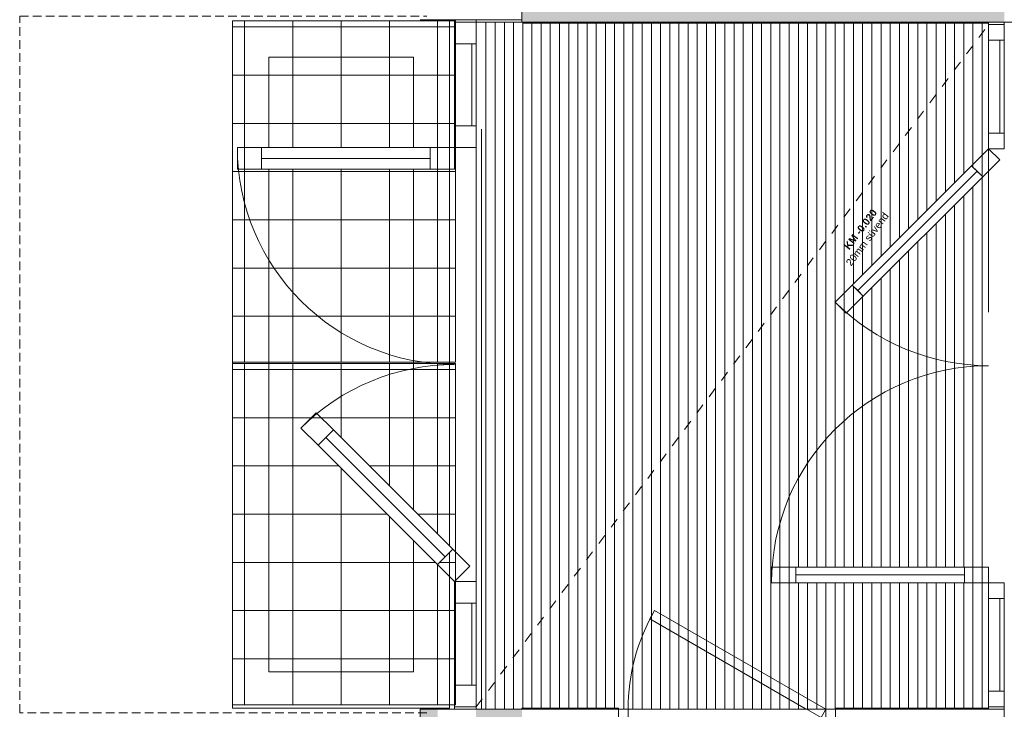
# Model space of a CAD drawing. Header units: millimetres. Extents: x -30 to 102382, y -31808 to 51594.
# Tile 4 of 172: x 17947 to 22030, y 21620 to 24480. Entities that reach past the tile are written whole.
import ezdxf
from ezdxf.enums import TextEntityAlignment as Align

# ---------------------------------------------------------------- set-up
doc = ezdxf.new("R2010")
doc.units = ezdxf.units.MM
doc.header["$MEASUREMENT"] = 0
for name, pattern in [('Avanemissuund', [54, 36, -18]), ('Dashed Small', [84.666667, 42.333333, -42.333333]), ('tl_xref_DASH_2.5-1.25', [3750, 2500, -1250]), ('Wipeout_Contour', [1000, 0, -1000])]:
    doc.linetypes.add(name, pattern=pattern)
for name, color, linetype in [('01 Nimetused_ ruumid.AR', 7, 'Continuous'), ('04 Välissein kandev proj.AR', 7, 'Continuous'), ('05 Sisesein proj.AR', 7, 'Continuous'), ('06 Põrand proj.AR', 7, 'Continuous'), ('10 Põrandakalded 2d.AR', 7, 'Continuous'), ('12 Varikatus välisosa.AR', 7, 'Continuous'), ('38 Jalapuhastusrestid.AR', 7, 'Continuous'), ('47 Siseviimistlus_ põrand.SA', 7, 'Continuous'), ('47 Siseviimistlus_ sein.SA', 7, 'Continuous')]:
    doc.layers.add(name, color=color, linetype=linetype)
doc.styles.add('GENERATED_STYLE_1', font='ARIALN.TTF')
doc.styles.add('GENERATED_STYLE_2', font='arial.ttf')

# ---------------------------------------------------------------- blocks, each defined once
blk = doc.blocks.new('TUULEKODA_101_22_2', base_point=(20392.6, 23914.3))
at = {"layer": '01 Nimetused_ ruumid.AR', "color": 7, "lineweight": 13, "insert": (20191, 23826.1), "char_height": 57, "attachment_point": 1, "style": 'GENERATED_STYLE_1'}
blk.add_mtext('{\\A1;\\fArial Narrow|b0|i0|c0|p0;6,1{\\A1;\\fArial Narrow|b0|i0|c0|p0;\\H0.66000x;\\S^  ;} m{\\A1;\\fArial Narrow|b0|i0|c0|p0;\\H0.66000x;\\S2^  ;}}', dxfattribs=at)
at = {"layer": '01 Nimetused_ ruumid.AR', "color": 7, "lineweight": 13}
for tag, height, style, p in [('ROOM_NUMBER', 60, 'GENERATED_STYLE_2', (20191, 24065.1)), ('DUMMY_849', 60, 'GENERATED_STYLE_2', (20328.3, 24078.8)), ('ROOM_NAME', 57, 'GENERATED_STYLE_1', (20191, 23944.3)), ('DUMMY_850', 57, 'GENERATED_STYLE_1', (20594.2, 23961.1)), ('DUMMY_851', 57, 'GENERATED_STYLE_1', (20191, 23843.7))]:
    blk.add_attdef(tag, text='', height=height, dxfattribs=dict(at, style=style)).set_placement(p, align=Align.TOP_LEFT)
blk = doc.blocks.new('Simple Door Opening_8')
at = {"layer": '47 Siseviimistlus_ sein.SA', "color": 7, "linetype": 'Continuous', "lineweight": 13}
for p, q in [((-450, 0), (-450, -5)), ((450, 0), (450, -5))]:
    blk.add_line(p, q, dxfattribs=at)
blk = doc.blocks.new('Simple Door Opening_9')
at = {"layer": '47 Siseviimistlus_ sein.SA', "color": 7, "linetype": 'Continuous', "lineweight": 13}
for p, q in [((-1422.5, 0), (-1422.5, -5)), ((1422.5, 0), (1422.5, -5))]:
    blk.add_line(p, q, dxfattribs=at)
blk = doc.blocks.new('Double Door with 2 Sidelights_ Transom 26')
at = {"layer": '05 Sisesein proj.AR', "color": 7, "linetype": 'Continuous', "lineweight": 13}
for p, q in [((835, 900), (900, 900)), ((-217.6, 590.4), (-263.6, 636.4)), ((-1425, 125), (-1425, 0)), ((1425, 125), (1425, 0)), ((-1415, 0), (-1425, 0)), ((-1425, 0), (-1425, -65)), ((-1425, 0), (-1425, -65)), ((-1425, 0), (-1425, -65)), ((-1350, 0), (-1415, 0)), ((-1415, 0), (-1415, -65)), ((-1350, -65), (-1350, 0)), ((-1350, -65), (-1350, 0)), ((-1350, 0), (-965, 0)), ((-965, 0), (-1350, 0)), ((-900, 0), (-965, 0)), ((-965, 0), (-965, -65)), ((-965, 0), (-965, -65)), ((-900, -65), (-900, 0)), ((-900, 0), (-854, -46)), ((900, 0), (835, 0)), ((965, 0), (900, 0)), ((900, 0), (900, -65)), ((965, -65), (965, 0)), ((1350, 0), (965, 0)), ((965, 0), (965, -65)), ((1350, 0), (965, 0)), ((1415, 0), (1350, 0)), ((1350, 0), (1350, -65)), ((1350, -65), (1350, 0)), ((1415, 0), (1425, 0)), ((1415, -65), (1415, 0)), ((1425, 0), (1425, -65)), ((1425, 0), (1425, -65)), ((1425, 0), (1425, -65)), ((-1415, -65), (-1425, -65)), ((-1415, -65), (-1350, -65)), ((-1350, -47), (-965, -47)), ((-965, -65), (-1350, -65)), ((-965, -65), (-900, -65)), ((900, -65), (965, -65)), ((1350, -47), (965, -47)), ((965, -65), (1350, -65)), ((1350, -65), (1415, -65)), ((1415, -65), (1425, -65))]:
    blk.add_line(p, q, dxfattribs=at)
for centre, start, end in [((900, 0), 90, 180), ((-900, 0), 0, 45)]:
    blk.add_arc(centre, 900, start, end, dxfattribs=at)
at = {"color": 254, "linetype": 'Wipeout_Contour', "lineweight": 0, "ltscale": 2922.816205}
blk.add_wipeout([(-334.3, 565.7), (-829.3, 70.7), (-806.3, 47.7), (-311.3, 542.7)], dxfattribs=at).dxf.layer = '05 Sisesein proj.AR'
at = {"layer": '05 Sisesein proj.AR', "color": 7, "linetype": 'Continuous', "lineweight": 13}
for p, q in [((-263.6, 636.4), (-334.3, 565.7)), ((-829.3, 70.7), (-900, 0))]:
    blk.add_line(p, q, dxfattribs=at)
at = {"layer": '05 Sisesein proj.AR', "color": 7, "linetype": 'Continuous', "lineweight": 13, "flags": 128}
blk.add_lwpolyline([(-334.3, 565.7), (-829.3, 70.7), (-806.3, 47.7), (-311.3, 542.7)], close=True, dxfattribs=at)
at = {"color": 254, "linetype": 'Wipeout_Contour', "lineweight": 0, "ltscale": 4162.748129}
blk.add_wipeout([(900, 800), (867.5, 800), (867.5, 100), (900, 100)], dxfattribs=at).dxf.layer = '05 Sisesein proj.AR'
at = {"layer": '05 Sisesein proj.AR', "color": 7, "linetype": 'Continuous', "lineweight": 13}
for p, q in [((900, 900), (900, 800)), ((900, 100), (900, 0))]:
    blk.add_line(p, q, dxfattribs=at)
at = {"layer": '05 Sisesein proj.AR', "color": 7, "linetype": 'Continuous', "lineweight": 13, "flags": 128}
blk.add_lwpolyline([(900, 800), (900, 100), (867.5, 100), (867.5, 800)], close=True, dxfattribs=at)
at = {"color": 254, "linetype": 'Wipeout_Contour', "lineweight": 0, "ltscale": 2811.503984}
blk.add_wipeout([(-311.3, 542.7), (-806.3, 47.7), (-783.3, 24.7), (-288.4, 519.7)], dxfattribs=at).dxf.layer = '05 Sisesein proj.AR'
at = {"layer": '05 Sisesein proj.AR', "color": 7, "linetype": 'Continuous', "lineweight": 13}
for p, q in [((-288.4, 519.7), (-217.6, 590.4)), ((-311.3, 542.7), (-806.3, 47.7)), ((-334.3, 565.7), (-288.4, 519.7)), ((-783.3, 24.7), (-829.3, 70.7)), ((-854, -46), (-783.3, 24.7))]:
    blk.add_line(p, q, dxfattribs=at)
at = {"layer": '05 Sisesein proj.AR', "color": 7, "linetype": 'Continuous', "lineweight": 13, "flags": 128}
blk.add_lwpolyline([(-311.3, 542.7), (-806.3, 47.7), (-783.3, 24.7), (-288.4, 519.7)], close=True, dxfattribs=at)
at = {"color": 254, "linetype": 'Wipeout_Contour', "lineweight": 0, "ltscale": 4050.388837}
blk.add_wipeout([(867.5, 800), (835, 800), (835, 100), (867.5, 100)], dxfattribs=at).dxf.layer = '05 Sisesein proj.AR'
at = {"layer": '05 Sisesein proj.AR', "color": 7, "linetype": 'Continuous', "lineweight": 13}
for p, q in [((835, 800), (835, 900)), ((900, 800), (835, 800)), ((867.5, 800), (867.5, 100)), ((835, 0), (835, 100)), ((835, 100), (900, 100))]:
    blk.add_line(p, q, dxfattribs=at)
at = {"layer": '05 Sisesein proj.AR', "color": 7, "linetype": 'Continuous', "lineweight": 13, "flags": 128}
blk.add_lwpolyline([(867.5, 800), (867.5, 100), (835, 100), (835, 800)], close=True, dxfattribs=at)
blk = doc.blocks.new('Door 26_8')
at = {"layer": '05 Sisesein proj.AR', "color": 7, "linetype": 'Continuous', "lineweight": 13}
for p, q in [((-320.1, 375.4), (-300.1, 410)), ((-300.1, 410), (410, 0)), ((390, -34.6), (-320.1, 375.4)), ((-410, 0), (-450, 0)), ((-450, 0), (-450, -190)), ((-450, 0), (-450, -190)), ((-450, 0), (-450, -190)), ((-410, -190), (-410, 0)), ((410, 0), (390, -34.6)), ((450, 0), (410, 0)), ((410, 0), (410, -190)), ((450, -190), (450, 0)), ((450, 0), (450, -190)), ((450, 0), (450, -190)), ((-450, -190), (-410, -190)), ((410, -190), (450, -190))]:
    blk.add_line(p, q, dxfattribs=at)
blk.add_arc((410, 0), 820, 150, 180, dxfattribs=at)
blk = doc.blocks.new('Double Door with 2 Sidelights 26')
at = {"layer": '04 Välissein kandev proj.AR', "color": 7, "linetype": 'Continuous', "lineweight": 13}
for p, q in [((-810, 900), (-900, 900)), ((200, 572.8), (263.6, 636.4)), ((-1430, 142), (-1430, 120)), ((1430, 142), (1430, 120)), ((-1430, 120), (-1430, 70)), ((1430, 120), (1430, 70)), ((-1430, 70), (-1430, 0)), ((1430, 70), (1430, 0)), ((-1420, 0), (-1430, 0)), ((-1430, 0), (-1430, -90)), ((-1430, 0), (-1430, -90)), ((-1430, 0), (-1430, -90)), ((-1330, 0), (-1420, 0)), ((-1420, 0), (-1420, -90)), ((-1330, -90), (-1330, 0)), ((-1330, -90), (-1330, 0)), ((-1330, 0), (-990, 0)), ((-990, 0), (-1330, 0)), ((-900, 0), (-990, 0)), ((-990, 0), (-990, -90)), ((-990, 0), (-990, -90)), ((-900, -90), (-900, 0)), ((-900, 0), (-810, 0)), ((900, 0), (836.4, -63.6)), ((990, 0), (900, 0)), ((900, 0), (900, -90)), ((990, -90), (990, 0)), ((1330, 0), (990, 0)), ((990, 0), (990, -90)), ((1330, 0), (990, 0)), ((1420, 0), (1330, 0)), ((1330, 0), (1330, -90)), ((1330, -90), (1330, 0)), ((1420, 0), (1430, 0)), ((1420, -90), (1420, 0)), ((1430, 0), (1430, -90)), ((1430, 0), (1430, -90)), ((1430, 0), (1430, -90)), ((-1330, -72), (-990, -72)), ((1330, -72), (990, -72)), ((-1420, -90), (-1430, -90)), ((-1430, -90), (-1430, -280)), ((-1420, -90), (-1330, -90)), ((-990, -90), (-1330, -90)), ((-990, -90), (-900, -90)), ((900, -90), (990, -90)), ((990, -90), (1330, -90)), ((1330, -90), (1420, -90)), ((1420, -90), (1430, -90)), ((1430, -90), (1430, -280))]:
    blk.add_line(p, q, dxfattribs=at)
for centre, start, end in [((-900, 0), 0, 90), ((900, 0), 135, 180)]:
    blk.add_arc(centre, 900, start, end, dxfattribs=at)
at = {"color": 254, "linetype": 'Wipeout_Contour', "lineweight": 0, "ltscale": 2901.354686}
blk.add_wipeout([(334.3, 565.7), (302.5, 533.9), (797.5, 38.9), (829.3, 70.7)], dxfattribs=at).dxf.layer = '04 Välissein kandev proj.AR'
at = {"layer": '04 Välissein kandev proj.AR', "color": 7, "linetype": 'Continuous', "lineweight": 13}
for p, q in [((263.6, 636.4), (334.3, 565.7)), ((829.3, 70.7), (900, 0))]:
    blk.add_line(p, q, dxfattribs=at)
at = {"layer": '04 Välissein kandev proj.AR', "color": 7, "linetype": 'Continuous', "lineweight": 13, "flags": 128}
blk.add_lwpolyline([(334.3, 565.7), (829.3, 70.7), (797.5, 38.9), (302.5, 533.9)], close=True, dxfattribs=at)
at = {"color": 254, "linetype": 'Wipeout_Contour', "lineweight": 0, "ltscale": 4141.701375}
blk.add_wipeout([(-900, 800), (-900, 100), (-855, 100), (-855, 800)], dxfattribs=at).dxf.layer = '04 Välissein kandev proj.AR'
at = {"layer": '04 Välissein kandev proj.AR', "color": 7, "linetype": 'Continuous', "lineweight": 13}
for p, q in [((-900, 900), (-900, 800)), ((-900, 100), (-900, 0))]:
    blk.add_line(p, q, dxfattribs=at)
at = {"layer": '04 Välissein kandev proj.AR', "color": 7, "linetype": 'Continuous', "lineweight": 13, "flags": 128}
blk.add_lwpolyline([(-900, 800), (-900, 100), (-855, 100), (-855, 800)], close=True, dxfattribs=at)
at = {"color": 254, "linetype": 'Wipeout_Contour', "lineweight": 0, "ltscale": 2748.012096}
blk.add_wipeout([(302.5, 533.9), (270.7, 502), (765.6, 7.1), (797.5, 38.9)], dxfattribs=at).dxf.layer = '04 Välissein kandev proj.AR'
at = {"layer": '04 Välissein kandev proj.AR', "color": 7, "linetype": 'Continuous', "lineweight": 13}
for p, q in [((270.7, 502), (200, 572.8)), ((334.3, 565.7), (270.7, 502)), ((302.5, 533.9), (797.5, 38.9)), ((765.6, 7.1), (829.3, 70.7)), ((836.4, -63.6), (765.6, 7.1))]:
    blk.add_line(p, q, dxfattribs=at)
at = {"layer": '04 Välissein kandev proj.AR', "color": 7, "linetype": 'Continuous', "lineweight": 13, "flags": 128}
blk.add_lwpolyline([(302.5, 533.9), (797.5, 38.9), (765.6, 7.1), (270.7, 502)], close=True, dxfattribs=at)
at = {"color": 254, "linetype": 'Wipeout_Contour', "lineweight": 0, "ltscale": 3986.634664}
blk.add_wipeout([(-855, 800), (-855, 100), (-810, 100), (-810, 800)], dxfattribs=at).dxf.layer = '04 Välissein kandev proj.AR'
at = {"layer": '04 Välissein kandev proj.AR', "color": 7, "linetype": 'Continuous', "lineweight": 13}
for p, q in [((-810, 800), (-810, 900)), ((-900, 800), (-810, 800)), ((-855, 800), (-855, 100)), ((-810, 100), (-900, 100)), ((-810, 0), (-810, 100))]:
    blk.add_line(p, q, dxfattribs=at)
at = {"layer": '04 Välissein kandev proj.AR', "color": 7, "linetype": 'Continuous', "lineweight": 13, "flags": 128}
blk.add_lwpolyline([(-855, 800), (-855, 100), (-810, 100), (-810, 800)], close=True, dxfattribs=at)

msp = doc.modelspace()

# ---------------------------------------------------------------- linework, layer by layer
at = {"layer": '06 Põrand proj.AR', "color": 7, "linetype": 'Continuous', "lineweight": 20, "flags": 128}
msp.add_lwpolyline([(20030, 30260), (20030, 24470), (25600, 24470), (25600, 27740), (25840, 27740), (27090, 27740), (31100, 27740), (35090, 27740), (35090, 26310), (39810, 26310), (39810, 27740), (42890, 27740), (42890, 30260)], close=True, dxfattribs=at)
at = {"layer": '38 Jalapuhastusrestid.AR', "color": 7, "linetype": 'Continuous', "lineweight": 20, "flags": 128}
msp.add_lwpolyline([(18830, 24475), (19730, 24475)], dxfattribs=at)

# ---------------------------------------------------------------- block references
at = {"layer": '01 Nimetused_ ruumid.AR', "color": 7, "linetype": 'Continuous', "lineweight": 20}
msp.add_blockref('TUULEKODA_101_22_2', (20392.6, 23914.3), dxfattribs=at).add_auto_attribs({'ROOM_NAME': 'TUULEKODA', 'ROOM_NUMBER': '101'})

# ---------------------------------------------------------------- wipeouts: each hides what was drawn before it
at = {"color": 254, "linetype": 'Wipeout_Contour', "lineweight": 0, "ltscale": 118111.964385}
msp.add_wipeout([(18830, 21639), (19755, 21639), (19755, 23054), (18830, 23054)], dxfattribs=at).dxf.layer = '38 Jalapuhastusrestid.AR'

# ---------------------------------------------------------------- next in the draw order: hatches: boundary and pattern name
at = {"layer": '04 Välissein kandev proj.AR', "linetype": 'Continuous', "lineweight": 13}
for points in [[(19608, 19630), (19630, 19630), (19630, 21620), (19608, 21620)], [(19630, 19680), (19680, 19680), (19680, 21620), (19630, 21620)]]:
    msp.add_hatch(color=252, dxfattribs=at).paths.add_polyline_path(points)
at = {"layer": '38 Jalapuhastusrestid.AR', "linetype": 'Continuous', "lineweight": 13}
h = msp.add_hatch(dxfattribs=at)
h.set_pattern_fill('70_Kiht__keevisvõrk_0002', color=253, style=0, pattern_type=2)
h.set_pattern_definition([(90, (20280, 21629), (-200, 0), []), (180, (20280, 21629), (0, 200), [])])
h.paths.add_polyline_path([(18830, 21639), (19755, 21639), (19755, 23054), (18830, 23054)])

# ---------------------------------------------------------------- next in the draw order: linework, layer by layer
at = {"layer": '04 Välissein kandev proj.AR', "color": 7, "linetype": 'Continuous', "lineweight": 20}
for p, q in [((19608, 21620), (19630, 21620)), ((19630, 21620), (19680, 21620)), ((19680, 21620), (19750, 21620)), ((19750, 21620), (19840, 21620))]:
    msp.add_line(p, q, dxfattribs=at)
at = {"layer": '04 Välissein kandev proj.AR', "color": 7, "linetype": 'Continuous', "lineweight": 20, "flags": 128}
msp.add_lwpolyline([(19608, 21620), (19608, 19630)], dxfattribs=at)
at = {"layer": '38 Jalapuhastusrestid.AR', "color": 7, "linetype": 'Continuous', "lineweight": 20, "flags": 128}
for points in [[(18830, 21625), (18830, 24475)], [(19730, 24475), (19730, 21625)], [(18830, 23054), (19755, 23054)], [(18830, 21639), (18830, 23054)], [(19755, 23054), (19755, 21639)], [(18980, 21775), (19580, 21775)], [(19755, 21639), (18830, 21639)], [(19730, 21625), (18830, 21625)], [(19730, 21625), (18830, 21625)]]:
    msp.add_lwpolyline(points, dxfattribs=at)

# ---------------------------------------------------------------- next in the draw order: wipeouts: each hides what was drawn before it
at = {"color": 254, "linetype": 'Wipeout_Contour', "lineweight": 0, "ltscale": 124576.950582}
msp.add_wipeout([(19861.8, 21620), (21965, 21620), (21965, 24470), (19861.8, 24470)], dxfattribs=at).dxf.layer = '47 Siseviimistlus_ põrand.SA'

# ---------------------------------------------------------------- next in the draw order: hatches: boundary and pattern name
at = {"layer": '04 Välissein kandev proj.AR', "linetype": 'Continuous', "lineweight": 13}
msp.add_hatch(color=252, dxfattribs=at).paths.add_polyline_path([(19840, 21620), (19840, 20030), (20030, 20030), (20030, 21620)])
at = {"layer": '05 Sisesein proj.AR', "linetype": 'Continuous', "lineweight": 13}
for points in [[(21840, 24710), (20030, 24710), (20030, 24470), (21840, 24470)], [(21840, 24470), (22030, 24710), (21840, 24710)], [(21840, 24470), (22030, 24470), (22030, 24710)]]:
    msp.add_hatch(color=252, dxfattribs=at).paths.add_polyline_path(points)
at = {"layer": '47 Siseviimistlus_ põrand.SA', "linetype": 'Continuous', "lineweight": 13}
h = msp.add_hatch(dxfattribs=at)
h.set_pattern_fill('80_SA_viimistlus_0002', color=253, style=0, pattern_type=2)
h.set_pattern_definition([(270, (21899.764, 24500), (38.094, 0), [])])
h.paths.add_polyline_path([(19861.8, 21620), (21965, 21620), (21965, 24470), (19861.8, 24470)])
at = {"layer": '47 Siseviimistlus_ sein.SA', "linetype": 'Continuous', "lineweight": 13}
for points in [[(20035, 24470), (20030, 24470), (20035, 24465)], [(20035, 24465), (21965, 24465), (21965, 24470), (20035, 24470)], [(20030, 21625), (20030, 21620), (20035, 21625)], [(20035, 21625), (20030, 21620), (20035, 21620)], [(20035, 21620), (20430, 21620), (20430, 21625), (20035, 21625)], [(21965, 21625), (21330, 21625), (21330, 21620), (21965, 21620)]]:
    msp.add_hatch(color=252, dxfattribs=at).paths.add_polyline_path(points)

# ---------------------------------------------------------------- next in the draw order: linework, layer by layer
at = {"layer": '04 Välissein kandev proj.AR', "color": 7, "linetype": 'Continuous', "lineweight": 20}
for p, q in [((19840, 24480), (20030, 24480)), ((19840, 21620), (20030, 21620))]:
    msp.add_line(p, q, dxfattribs=at)
at = {"layer": '05 Sisesein proj.AR', "color": 7, "linetype": 'Continuous', "lineweight": 20}
for p, q in [((21840, 24470), (21965, 24470)), ((21965, 24470), (22030, 24470)), ((20430, 21620), (20430, 21430)), ((21840, 21620), (21965, 21620)), ((21965, 21620), (22030, 21620))]:
    msp.add_line(p, q, dxfattribs=at)
at = {"layer": '05 Sisesein proj.AR', "color": 7, "linetype": 'Continuous', "lineweight": 20, "flags": 128}
for points in [[(20030, 24470), (21840, 24470)], [(20430, 21620), (20030, 21620)]]:
    msp.add_lwpolyline(points, dxfattribs=at)
at = {"layer": '06 Põrand proj.AR', "color": 7, "linetype": 'Continuous', "lineweight": 20, "flags": 128}
msp.add_lwpolyline([(19840, 21620), (19840, 24470), (25840, 24470), (27090, 24470), (28010, 24470), (28010, 21620), (28010, 20030), (22030, 20030), (22030, 21620), (20030, 21620)], close=True, dxfattribs=at)
at = {"layer": '47 Siseviimistlus_ põrand.SA', "color": 253, "linetype": 'tl_xref_DASH_2.5-1.25', "lineweight": 13, "flags": 128}
msp.add_lwpolyline([(19861.8, 21620), (21965, 21620), (21965, 24470), (19861.8, 24470)], close=True, dxfattribs=at)
at = {"layer": '47 Siseviimistlus_ sein.SA', "color": 7, "linetype": 'Continuous', "lineweight": 20}
for p, q in [((20030, 24470), (20035, 24470)), ((20030, 21625), (20035, 21625)), ((20430, 21625), (20430, 21620)), ((21330, 21625), (21330, 21620))]:
    msp.add_line(p, q, dxfattribs=at)
at = {"layer": '47 Siseviimistlus_ sein.SA', "color": 7, "linetype": 'Continuous', "lineweight": 20, "flags": 128}
for points in [[(21965, 24470), (20030, 24470)], [(20035, 24465), (21965, 24465)], [(21965, 24470), (21965, 24465)], [(20030, 21620), (20030, 21625)], [(20030, 21620), (20430, 21620)], [(20430, 21625), (20035, 21625)], [(21965, 21625), (21330, 21625)], [(21330, 21620), (21965, 21620)], [(21965, 21620), (21965, 21625)]]:
    msp.add_lwpolyline(points, dxfattribs=at)

# ---------------------------------------------------------------- next in the draw order: block references
at = {"layer": '47 Siseviimistlus_ sein.SA', "color": 7, "linetype": 'Continuous', "lineweight": 13, "xscale": -1, "zscale": 1000, "rotation": 90}
msp.add_blockref('Simple Door Opening_9', (20030, 23047.5), dxfattribs=at)
at = {"layer": '47 Siseviimistlus_ sein.SA', "color": 7, "linetype": 'Continuous', "lineweight": 13, "xscale": -1, "zscale": 1000}
msp.add_blockref('Simple Door Opening_8', (20880, 21625), dxfattribs=at)

# ---------------------------------------------------------------- next in the draw order: wipeouts: each hides what was drawn before it
at = {"color": 254, "linetype": 'Wipeout_Contour', "lineweight": 0, "ltscale": 122469.371867}
msp.add_wipeout([(18830, 23060), (19755, 23060), (19755, 24475), (18830, 24475)], dxfattribs=at).dxf.layer = '38 Jalapuhastusrestid.AR'

# ---------------------------------------------------------------- next in the draw order: hatches: boundary and pattern name
at = {"layer": '38 Jalapuhastusrestid.AR', "linetype": 'Continuous', "lineweight": 13}
h = msp.add_hatch(dxfattribs=at)
h.set_pattern_fill('70_Kiht__keevisvõrk_0002', color=253, style=0, pattern_type=2)
h.set_pattern_definition([(90, (20280, 23050), (-200, 0), []), (180, (20280, 23050), (0, 200), [])])
h.paths.add_polyline_path([(18830, 23060), (19755, 23060), (19755, 24475), (18830, 24475)])

# ---------------------------------------------------------------- next in the draw order: linework, layer by layer
at = {"layer": '04 Välissein kandev proj.AR', "color": 7, "linetype": 'Continuous', "lineweight": 20}
for p, q in [((19608, 24480), (19630, 24480)), ((19630, 24480), (19680, 24480)), ((19680, 24480), (19750, 24480)), ((19750, 24480), (19840, 24480))]:
    msp.add_line(p, q, dxfattribs=at)
at = {"layer": '12 Varikatus välisosa.AR', "color": 252, "linetype": 'Avanemissuund', "lineweight": 13}
msp.add_lwpolyline([(19636, 21605), (17947.4, 21605), (17947.4, 24495), (19636, 24495)], dxfattribs=at)
at = {"layer": '38 Jalapuhastusrestid.AR', "color": 7, "linetype": 'Continuous', "lineweight": 20, "flags": 128}
for points in [[(18830, 24475), (19755, 24475)], [(18830, 23060), (18830, 24475)], [(18830, 24475), (19730, 24475)], [(18830, 21625), (18830, 24475)], [(19730, 24475), (19730, 21625)], [(19755, 24475), (19755, 23060)], [(19580, 24325), (18980, 24325)], [(18980, 24325), (18980, 21775)], [(19580, 21775), (19580, 24325)], [(19755, 23060), (18830, 23060)]]:
    msp.add_lwpolyline(points, dxfattribs=at)

# ---------------------------------------------------------------- next in the draw order: block references
at = {"layer": '05 Sisesein proj.AR', "color": 7, "linetype": 'Continuous', "lineweight": 13, "xscale": -1, "zscale": 1000, "rotation": 90}
msp.add_blockref('Double Door with 2 Sidelights_ Transom 26', (21965, 23045), dxfattribs=at)

# ---------------------------------------------------------------- next in the draw order: linework, layer by layer
at = {"layer": '05 Sisesein proj.AR', "color": 7, "linetype": 'Continuous', "lineweight": 20}
msp.add_line((21330, 21620), (21330, 21430), dxfattribs=at)
at = {"layer": '05 Sisesein proj.AR', "color": 7, "linetype": 'Continuous', "lineweight": 20, "flags": 128}
msp.add_lwpolyline([(21840, 21620), (21330, 21620)], dxfattribs=at)
at = {"layer": '10 Põrandakalded 2d.AR', "color": 8, "linetype": 'Dashed Small', "lineweight": 13}
msp.add_line((19840, 21630), (21965, 24460), dxfattribs=at)

# ---------------------------------------------------------------- next in the draw order: block references
at = {"layer": '05 Sisesein proj.AR', "color": 7, "linetype": 'Continuous', "lineweight": 13, "zscale": 1000}
msp.add_blockref('Door 26_8', (20880, 21620), dxfattribs=at)

# ---------------------------------------------------------------- next in the draw order: texts
at = {"layer": '10 Põrandakalded 2d.AR', "color": 251, "linetype": 'Continuous', "lineweight": 13, "insert": (21474.1, 23560.7), "char_height": 30.004, "attachment_point": 8, "rotation": 53.0977, "line_spacing_factor": 0.938747, "style": 'GENERATED_STYLE_2'}
msp.add_mtext('{\\fArial|b1|i0|c0|p0;\\W2.67000; }{\\A1;\\fArial|b1|i0|c0|p0;KM -0.020}\\P{\\A1;\\fArial|b0|i0|c0|p0;\\H0.99987x;20mm süvend}', dxfattribs=at)

# ---------------------------------------------------------------- next in the draw order: block references
at = {"layer": '04 Välissein kandev proj.AR', "color": 7, "linetype": 'Continuous', "lineweight": 13, "xscale": -1, "zscale": 1000, "rotation": 90}
msp.add_blockref('Double Door with 2 Sidelights 26', (19750, 23050), dxfattribs=at)

doc.saveas('drawing.dxf')
